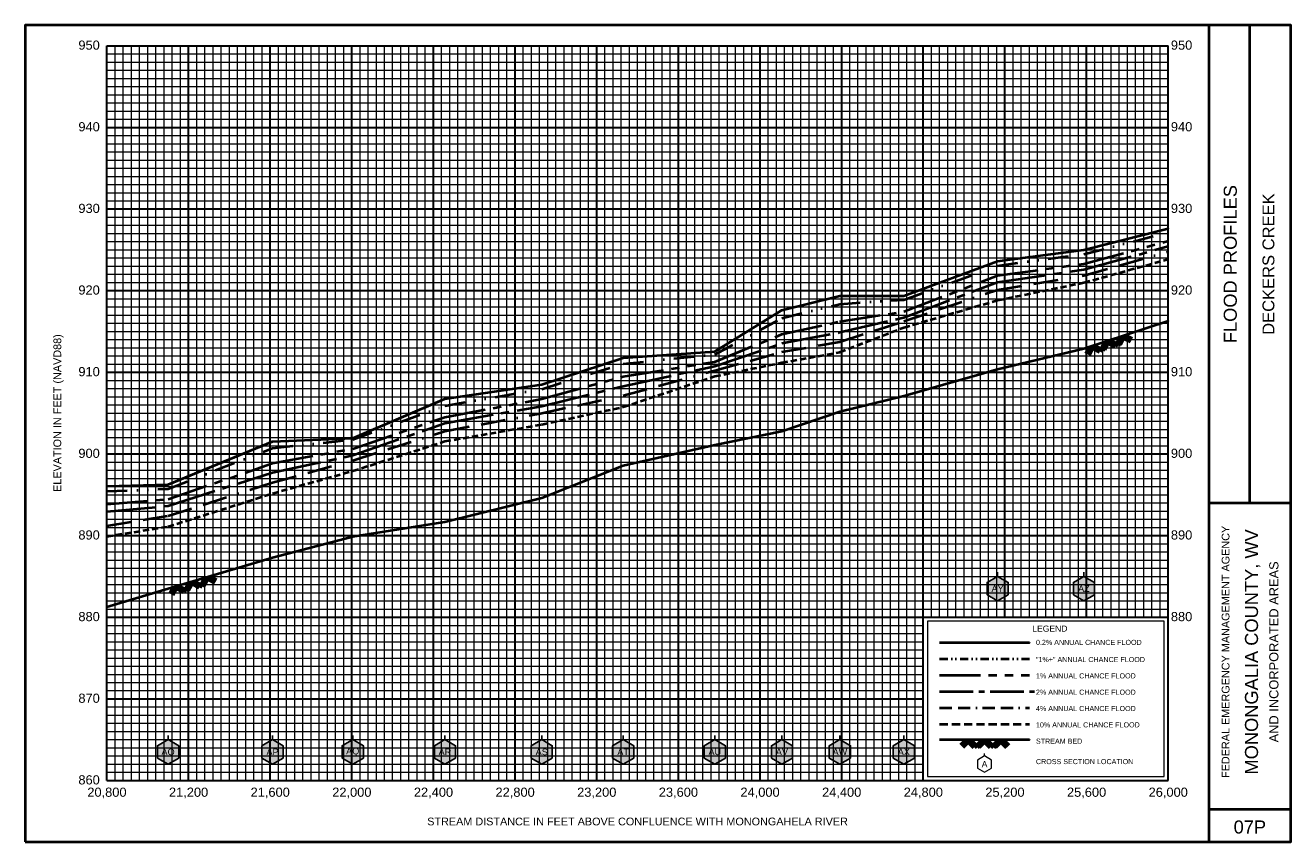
# Model space of a CAD drawing. Extents: x -400 to 37800, y -200 to 12400.
# Tile 7 of 7: x 31600 to 37800, y -200 to 3800. Entities that reach past the tile are written whole.
import ezdxf
from ezdxf.enums import TextEntityAlignment as Align

# ---------------------------------------------------------------- set-up
doc = ezdxf.new("R2010")
doc.units = 0
doc.header["$LTSCALE"] = 400
for name, pattern in [('BORDERX2', [3.5, 1, -0.5, 1, -0.5, 0, -0.5]), ('CENTER2', [1.125, 0.75, -0.125, 0.125, -0.125]), ('DIVIDE', [1.25, 0.5, -0.25, 0, -0.25, 0, -0.25]), ('HIDDEN', [0.375, 0.25, -0.125]), ('PHANTOM2', [1.25, 0.625, -0.125, 0.125, -0.125, 0.125, -0.125])]:
    doc.linetypes.add(name, pattern=pattern)
for name, color, linetype, lineweight in [('BORDERLINE', 7, 'Continuous', 40), ('GRID_MAJOR', 7, 'Continuous', 30), ('GRID_MINOR', 7, 'Continuous', 5), ('GRIDS', 7, 'Continuous', 20), ('LEGEND_BOX', 7, 'Continuous', 20), ('LEGEND_XSEC', 7, 'Continuous', 20), ('ROCK', 5, 'Continuous', 40), ('STREAM', 5, 'Continuous', 40), ('TEXT', 7, 'Continuous', 25), ('WS10', 6, 'HIDDEN', 40), ('WS100', 2, 'PHANTOM2', 40), ('WS1PLUS', 1, 'DIVIDE', 40), ('WS25', 14, 'BORDERX2', 40), ('WS50', 143, 'CENTER2', 40), ('WS500', 4, 'Continuous', 40), ('XSEC', 7, 'Continuous', 25)]:
    doc.layers.add(name, color=color, linetype=linetype, lineweight=lineweight)
doc.styles.get("Standard").update_dxf_attribs({"font": 'Arial', "height": 40})

# ---------------------------------------------------------------- blocks, each defined once
blk = doc.blocks.new('BORDER')
at = {"layer": 'BORDERLINE', "transparency": 33554687}
blk.add_line((14, 3.4), (14, 9.25), dxfattribs=at)
blk.add_lwpolyline([(-1, -0.75), (14.5, -0.75), (14.5, 9.25), (-1, 9.25), (-1, -0.75)], close=True, dxfattribs=at)
for points in [[(13.5, -0.75), (13.5, 9.25)], [(13.5, 3.4), (14.5, 3.4)], [(13.5, -0.35), (14.5, -0.35)]]:
    blk.add_lwpolyline(points, dxfattribs=at)
at = {"layer": 'GRID_MAJOR', "linetype": 'Continuous', "transparency": 33554687}
for p, q in [((11, 2), (11, 9)), ((12, 2), (12, 9))]:
    blk.add_line(p, q, dxfattribs=at)
at = {"layer": 'GRID_MAJOR', "transparency": 33554687}
blk.add_line((0, 1), (10, 1), dxfattribs=at)
for points in [[(0, 0), (0, 9)], [(0, 9), (13, 9)], [(1, 0), (1, 9)], [(2, 0), (2, 9)], [(3, 0), (3, 9)], [(4, 0), (4, 9)], [(5, 0), (5, 9)], [(6, 0), (6, 9)], [(7, 0), (7, 9)], [(8, 0), (8, 9)], [(9, 0), (9, 9)], [(10, 0), (10, 9)], [(13, 0), (13, 9)], [(0, 7), (13, 7)], [(0, 6), (13, 6)], [(0, 5), (13, 5)], [(0, 4), (13, 4)], [(0, 3), (13, 3)], [(0, 2), (13, 2)], [(0, 0), (13, 0)]]:
    blk.add_lwpolyline(points, dxfattribs=at)
at = {"layer": 'GRID_MAJOR', "linetype": 'Continuous', "transparency": 33554687}
blk.add_lwpolyline([(0, 8), (13, 8)], dxfattribs=at)
at = {"layer": 'GRID_MINOR', "color": 8, "linetype": 'Continuous', "transparency": 33554687}
for points in [[(0.1, 0), (0.1, 9)], [(0.2, 0), (0.2, 9)], [(0.3, 0), (0.3, 9)], [(0.4, 0), (0.4, 9)], [(0.5, 0), (0.5, 9)], [(0.6, 0), (0.6, 9)], [(0.7, 0), (0.7, 9)], [(0.8, 0), (0.8, 9)], [(0.9, 0), (0.9, 9)], [(1.1, 0), (1.1, 9)], [(1.2, 0), (1.2, 9)], [(1.3, 0), (1.3, 9)], [(1.4, 0), (1.4, 9)], [(1.5, 0), (1.5, 9)], [(1.6, 0), (1.6, 9)], [(1.7, 0), (1.7, 9)], [(1.8, 0), (1.8, 9)], [(1.9, 0), (1.9, 9)], [(2.1, 0), (2.1, 9)], [(2.2, 0), (2.2, 9)], [(2.3, 0), (2.3, 9)], [(2.4, 0), (2.4, 9)], [(2.5, 0), (2.5, 9)], [(2.6, 0), (2.6, 9)], [(2.7, 0), (2.7, 9)], [(2.8, 0), (2.8, 9)], [(2.9, 0), (2.9, 9)], [(3.1, 0), (3.1, 9)], [(3.2, 0), (3.2, 9)], [(3.3, 0), (3.3, 9)], [(3.4, 0), (3.4, 9)], [(3.5, 0), (3.5, 9)], [(3.6, 0), (3.6, 9)], [(3.7, 0), (3.7, 9)], [(3.8, 0), (3.8, 9)], [(3.9, 0), (3.9, 9)], [(4.1, 0), (4.1, 9)], [(4.2, 0), (4.2, 9)], [(4.3, 0), (4.3, 9)], [(4.4, 0), (4.4, 9)], [(4.5, 0), (4.5, 9)], [(4.6, 0), (4.6, 9)], [(4.7, 0), (4.7, 9)], [(4.8, 0), (4.8, 9)], [(4.9, 0), (4.9, 9)], [(5.1, 0), (5.1, 9)], [(5.2, 0), (5.2, 9)], [(5.3, 0), (5.3, 9)], [(5.4, 0), (5.4, 9)], [(5.5, 0), (5.5, 9)], [(5.6, 0), (5.6, 9)], [(5.7, 0), (5.7, 9)], [(5.8, 0), (5.8, 9)], [(5.9, 0), (5.9, 9)], [(6.1, 0), (6.1, 9)], [(6.2, 0), (6.2, 9)], [(6.3, 0), (6.3, 9)], [(6.4, 0), (6.4, 9)], [(6.5, 0), (6.5, 9)], [(6.6, 0), (6.6, 9)], [(6.7, 0), (6.7, 9)], [(6.8, 0), (6.8, 9)], [(6.9, 0), (6.9, 9)], [(7.1, 0), (7.1, 9)], [(7.2, 0), (7.2, 9)], [(7.3, 0), (7.3, 9)], [(7.4, 0), (7.4, 9)], [(7.5, 0), (7.5, 9)], [(7.6, 0), (7.6, 9)], [(7.7, 0), (7.7, 9)], [(7.8, 0), (7.8, 9)], [(7.9, 0), (7.9, 9)], [(8.1, 0), (8.1, 9)], [(8.2, 0), (8.2, 9)], [(8.3, 0), (8.3, 9)], [(8.4, 0), (8.4, 9)], [(8.5, 0), (8.5, 9)], [(8.6, 0), (8.6, 9)], [(8.7, 0), (8.7, 9)], [(8.8, 0), (8.8, 9)], [(8.9, 0), (8.9, 9)], [(9.1, 0), (9.1, 9)], [(9.2, 0), (9.2, 9)], [(9.3, 0), (9.3, 9)], [(9.4, 0), (9.4, 9)], [(9.5, 0), (9.5, 9)], [(9.6, 0), (9.6, 9)], [(9.7, 0), (9.7, 9)], [(9.8, 0), (9.8, 9)], [(9.9, 0), (9.9, 9)], [(10.1, 2), (10.1, 9)], [(10.2, 2), (10.2, 9)], [(10.3, 2), (10.3, 9)], [(10.4, 2), (10.4, 9)], [(10.5, 2), (10.5, 9)], [(10.6, 2), (10.6, 9)], [(10.7, 2), (10.7, 9)], [(10.8, 2), (10.8, 9)], [(10.9, 2), (10.9, 9)], [(11.1, 2), (11.1, 9)], [(11.2, 2), (11.2, 9)], [(11.3, 2), (11.3, 9)], [(11.4, 2), (11.4, 9)], [(11.5, 2), (11.5, 9)], [(11.6, 2), (11.6, 9)], [(11.7, 2), (11.7, 9)], [(11.8, 2), (11.8, 9)], [(11.9, 2), (11.9, 9)], [(12.1, 2), (12.1, 9)], [(12.2, 2), (12.2, 9)], [(12.3, 2), (12.3, 9)], [(12.4, 2), (12.4, 9)], [(12.5, 2), (12.5, 9)], [(12.6, 2), (12.6, 9)], [(12.7, 2), (12.7, 9)], [(12.8, 2), (12.8, 9)], [(12.9, 2), (12.9, 9)], [(0, 8.9), (13, 8.9)], [(0, 8.8), (13, 8.8)], [(0, 8.7), (13, 8.7)], [(0, 8.6), (13, 8.6)], [(0, 8.5), (13, 8.5)], [(0, 8.4), (13, 8.4)], [(0, 8.3), (13, 8.3)], [(0, 8.2), (13, 8.2)], [(0, 8.1), (13, 8.1)], [(0, 7.9), (13, 7.9)], [(0, 7.8), (13, 7.8)], [(0, 7.7), (13, 7.7)], [(0, 7.6), (13, 7.6)], [(0, 7.5), (13, 7.5)], [(0, 7.4), (13, 7.4)], [(0, 7.3), (13, 7.3)], [(0, 7.2), (13, 7.2)], [(0, 7.1), (13, 7.1)], [(0, 6.9), (13, 6.9)], [(0, 6.8), (13, 6.8)], [(0, 6.7), (13, 6.7)], [(0, 6.6), (13, 6.6)], [(0, 6.5), (13, 6.5)], [(0, 6.4), (13, 6.4)], [(0, 6.3), (13, 6.3)], [(0, 6.2), (13, 6.2)], [(0, 6.1), (13, 6.1)], [(0, 5.9), (13, 5.9)], [(0, 5.8), (13, 5.8)], [(0, 5.7), (13, 5.7)], [(0, 5.6), (13, 5.6)], [(0, 5.5), (13, 5.5)], [(0, 5.4), (13, 5.4)], [(0, 5.3), (13, 5.3)], [(0, 5.2), (13, 5.2)], [(0, 5.1), (13, 5.1)], [(0, 4.9), (13, 4.9)], [(0, 4.8), (13, 4.8)], [(0, 4.7), (13, 4.7)], [(0, 4.6), (13, 4.6)], [(0, 4.5), (13, 4.5)], [(0, 4.4), (13, 4.4)], [(0, 4.3), (13, 4.3)], [(0, 4.2), (13, 4.2)], [(0, 4.1), (13, 4.1)], [(0, 3.9), (13, 3.9)], [(0, 3.8), (13, 3.8)], [(0, 3.7), (13, 3.7)], [(0, 3.6), (13, 3.6)], [(0, 3.5), (13, 3.5)], [(0, 3.4), (13, 3.4)], [(0, 3.3), (13, 3.3)], [(0, 3.2), (13, 3.2)], [(0, 3.1), (13, 3.1)], [(0, 2.9), (13, 2.9)], [(0, 2.8), (13, 2.8)], [(0, 2.7), (13, 2.7)], [(0, 2.6), (13, 2.6)], [(0, 2.5), (13, 2.5)], [(0, 2.4), (13, 2.4)], [(0, 2.3), (13, 2.3)], [(0, 2.2), (13, 2.2)], [(0, 2.1), (13, 2.1)], [(0, 1.9), (10, 1.9)], [(0, 1.8), (10, 1.8)], [(0, 1.7), (10, 1.7)], [(0, 1.6), (10, 1.6)], [(0, 1.5), (10, 1.5)], [(0, 1.4), (10, 1.4)], [(0, 1.3), (10, 1.3)], [(0, 1.2), (10, 1.2)], [(0, 1.1), (10, 1.1)], [(0, 0.9), (10, 0.9)], [(0, 0.8), (10, 0.8)], [(0, 0.7), (10, 0.7)], [(0, 0.6), (10, 0.6)], [(0, 0.5), (10, 0.5)], [(0, 0.4), (10, 0.4)], [(0, 0.3), (10, 0.3)], [(0, 0.2), (10, 0.2)], [(0, 0.1), (10, 0.1)]]:
    blk.add_lwpolyline(points, dxfattribs=at)
blk = doc.blocks.new('ROCK', base_point=(0.312992, 0.001282))
at = {"layer": 'ROCK', "color": 5, "transparency": 33554687}
for p, q in [((0.375301, 0.001282), (0.312992, -0.061027)), ((0.412987, 0.001282), (0.331835, -0.07987)), ((0.450728, 0.001282), (0.350678, -0.098768)), ((0.450728, 0.001282), (0.550778, -0.098768)), ((0.575401, 0.001282), (0.513092, -0.061027)), ((0.613087, 0.001282), (0.531935, -0.07987)), ((0.650828, 0.001282), (0.550778, -0.098768)), ((0.650828, 0.001282), (0.750878, -0.098768)), ((0.775501, 0.001282), (0.713192, -0.061027)), ((0.813187, 0.001282), (0.732035, -0.07987)), ((0.850928, 0.001282), (0.750878, -0.098768)), ((0.850928, 0.001282), (0.913234, -0.06103)), ((0.413042, -0.036404), (0.475407, -0.098768)), ((0.431885, -0.017561), (0.513092, -0.098768)), ((0.613142, -0.036404), (0.675507, -0.098768)), ((0.631985, -0.017561), (0.713192, -0.098768)), ((0.813242, -0.036404), (0.875607, -0.098768)), ((0.832085, -0.017561), (0.895905, -0.08317))]:
    blk.add_line(p, q, dxfattribs=at)

msp = doc.modelspace()

# ---------------------------------------------------------------- hatches: boundary and pattern name
at = {"layer": 'XSEC', "linetype": 'Continuous'}
for points in [[(36364, 1100), (36312.1, 1070), (36312.1, 1010), (36364, 980), (36416, 1010), (36416, 1070)], [(36787.1, 1100), (36735.2, 1070), (36735.2, 1010), (36787.1, 980), (36839.1, 1010), (36839.1, 1070)], [(32299.5, 300), (32247.6, 270), (32247.6, 210), (32299.5, 180), (32351.5, 210), (32351.5, 270)], [(32811.3, 300), (32759.4, 270), (32759.4, 210), (32811.3, 180), (32863.3, 210), (32863.3, 270)], [(33204.3, 300), (33152.4, 270), (33152.4, 210), (33204.3, 180), (33256.3, 210), (33256.3, 270)], [(33656.2, 300), (33604.2, 270), (33604.2, 210), (33656.2, 180), (33708.1, 210), (33708.1, 270)], [(34130.3, 300), (34078.4, 270), (34078.4, 210), (34130.3, 180), (34182.3, 210), (34182.3, 270)], [(34529.3, 300), (34477.3, 270), (34477.3, 210), (34529.3, 180), (34581.3, 210), (34581.3, 270)], [(34978.4, 300), (34926.4, 270), (34926.4, 210), (34978.4, 180), (35030.3, 210), (35030.3, 270)], [(35307.3, 300), (35255.4, 270), (35255.4, 210), (35307.3, 180), (35359.3, 210), (35359.3, 270)], [(35591.4, 300), (35539.5, 270), (35539.5, 210), (35591.4, 180), (35643.4, 210), (35643.4, 270)], [(35904.6, 300), (35852.7, 270), (35852.7, 210), (35904.6, 180), (35956.6, 210), (35956.6, 270)]]:
    msp.add_hatch(color=255, dxfattribs=at).paths.add_polyline_path(points, flags=0)

# ---------------------------------------------------------------- linework, layer by layer
at = {"layer": 'LEGEND_BOX', "color": 0, "ltscale": 0.8, "transparency": 33554687}
msp.add_lwpolyline([(36020, 880), (36020, 120), (37180, 120), (37180, 880), (36020, 880), (36020, 880)], dxfattribs=at)
at = {"layer": 'LEGEND_XSEC', "color": 0, "transparency": 33554687}
msp.add_lwpolyline([(36300, 220), (36265.4, 200), (36265.4, 160), (36300, 140), (36334.6, 160), (36334.6, 200), (36300, 220), (36300, 232), (36300, 232)], dxfattribs=at)
at = {"layer": 'STREAM', "color": 5, "transparency": 33554687}
msp.add_lwpolyline([(32000, 951.5), (32299.5, 1040), (32811.3, 1192), (33204.3, 1296), (33656.2, 1368), (34130.3, 1484), (34529.3, 1644), (34978.4, 1744), (35307.3, 1812), (35591.4, 1908), (35904.6, 1984), (36364, 2116), (36787.1, 2216), (37200, 2352.8), (37200, 2352.8)], dxfattribs=at)
at = {"layer": 'STREAM', "color": 5, "ltscale": 0.4, "transparency": 33554687}
msp.add_lwpolyline([(36080, 300), (36520, 300), (36520, 300)], dxfattribs=at)
at = {"layer": 'WS10', "color": 6, "ltscale": 0.3, "transparency": 33554687}
msp.add_lwpolyline([(32000, 1296), (32299.5, 1343.9), (32811.3, 1506.5), (33204.3, 1616.4), (33656.2, 1761.9), (34130.3, 1844.1), (34529.3, 1929.9), (34978.4, 2080.4), (35307.3, 2147.1), (35591.4, 2198.6), (35904.6, 2319.7), (36364, 2452.9), (36787.1, 2539.4), (37200, 2654.2), (37200, 2654.2)], dxfattribs=at)
at = {"layer": 'WS10', "color": 6, "ltscale": 0.4, "transparency": 33554687}
msp.add_lwpolyline([(36080, 376), (36520, 376), (36520, 376)], dxfattribs=at)
at = {"layer": 'WS100', "color": 2, "ltscale": 0.8, "transparency": 33554687}
for points in [[(32000, 1453.6), (32299.5, 1477.8), (32811.3, 1653.9), (33204.3, 1725.6), (33656.2, 1880.2), (34130.3, 1969.5), (34529.3, 2078.7), (34978.4, 2151.4), (35307.3, 2286), (35591.4, 2349), (35904.6, 2397), (36364, 2574), (36787.1, 2631.5), (37200, 2743.2), (37200, 2743.2)], [(36080, 616), (36520, 616), (36520, 616)]]:
    msp.add_lwpolyline(points, dxfattribs=at)
at = {"layer": 'WS1PLUS', "color": 1, "ltscale": 0.5, "transparency": 33554687}
msp.add_lwpolyline([(32000, 1517), (32299.5, 1528.5), (32811.3, 1728.5), (33204.3, 1770.3), (33656.2, 1936.2), (34130.3, 2018), (34529.3, 2141.8), (34978.4, 2186.9), (35307.3, 2365.3), (35591.4, 2434.5), (35904.6, 2455.1), (36364, 2622.2), (36787.1, 2678.9), (37200, 2785.5), (37200, 2785.5)], dxfattribs=at)
at = {"layer": 'WS1PLUS', "color": 1, "ltscale": 0.2, "transparency": 33554687}
msp.add_lwpolyline([(36080, 696), (36520, 696), (36520, 696)], dxfattribs=at)
at = {"layer": 'WS25', "color": 14, "ltscale": 0.3, "transparency": 33554687}
msp.add_lwpolyline([(32000, 1348.3), (32299.5, 1396.6), (32811.3, 1559.4), (33204.3, 1668.4), (33656.2, 1812.1), (34130.3, 1899.7), (34529.3, 1986.3), (34978.4, 2108.5), (35307.3, 2199.6), (35591.4, 2249.3), (35904.6, 2349.9), (36364, 2504.7), (36787.1, 2574.4), (37200, 2691.1), (37200, 2691.1)], dxfattribs=at)
at = {"layer": 'WS25', "color": 14, "ltscale": 0.15, "transparency": 33554687}
msp.add_lwpolyline([(36080, 456), (36520, 456), (36520, 456)], dxfattribs=at)
at = {"layer": 'WS50', "color": 143, "ltscale": 0.8, "transparency": 33554687}
msp.add_lwpolyline([(32000, 1417.3), (32299.5, 1445.5), (32811.3, 1609.7), (33204.3, 1693.4), (33656.2, 1850.9), (34130.3, 1934.4), (34529.3, 2032.1), (34978.4, 2129.8), (35307.3, 2241.8), (35591.4, 2295.7), (35904.6, 2368.3), (36364, 2542.1), (36787.1, 2602.9), (37200, 2717.5), (37200, 2717.5)], dxfattribs=at)
at = {"layer": 'WS50', "color": 143, "ltscale": 0.55, "transparency": 33554687}
msp.add_lwpolyline([(36080, 536), (36544, 536), (36544, 536)], dxfattribs=at)
at = {"layer": 'WS500', "color": 4, "ltscale": 0.8, "transparency": 33554687}
for points in [[(32000, 1541.7), (32299.5, 1550), (32811.3, 1760.3), (33204.3, 1777), (33656.2, 1970.5), (34130.3, 2039.4), (34529.3, 2170.2), (34978.4, 2201.1), (35307.3, 2404.7), (35591.4, 2475.3), (35904.6, 2475.3), (36364, 2644.2), (36787.1, 2700.7), (37200, 2805), (37200, 2805)], [(36080, 776), (36520, 776), (36520, 776)]]:
    msp.add_lwpolyline(points, dxfattribs=at)
at = {"layer": 'XSEC', "color": 0, "transparency": 33554687}
for points in [[(36364, 1100), (36312.1, 1070), (36312.1, 1010), (36364, 980), (36416, 1010), (36416, 1070), (36364, 1100), (36364, 1120), (36364, 1120)], [(36787.1, 1100), (36735.2, 1070), (36735.2, 1010), (36787.1, 980), (36839.1, 1010), (36839.1, 1070), (36787.1, 1100), (36787.1, 1120), (36787.1, 1120)], [(36364, 1100), (36312.1, 1070), (36312.1, 1010), (36364, 980), (36416, 1010), (36416, 1070), (36364, 1100)], [(36787.1, 1100), (36735.2, 1070), (36735.2, 1010), (36787.1, 980), (36839.1, 1010), (36839.1, 1070), (36787.1, 1100)], [(32299.5, 300), (32247.6, 270), (32247.6, 210), (32299.5, 180), (32351.5, 210), (32351.5, 270), (32299.5, 300), (32299.5, 320), (32299.5, 320)], [(32811.3, 300), (32759.4, 270), (32759.4, 210), (32811.3, 180), (32863.3, 210), (32863.3, 270), (32811.3, 300), (32811.3, 320), (32811.3, 320)], [(33204.3, 300), (33152.4, 270), (33152.4, 210), (33204.3, 180), (33256.3, 210), (33256.3, 270), (33204.3, 300), (33204.3, 320), (33204.3, 320)], [(33656.2, 300), (33604.2, 270), (33604.2, 210), (33656.2, 180), (33708.1, 210), (33708.1, 270), (33656.2, 300), (33656.2, 320), (33656.2, 320)], [(34130.3, 300), (34078.4, 270), (34078.4, 210), (34130.3, 180), (34182.3, 210), (34182.3, 270), (34130.3, 300), (34130.3, 320), (34130.3, 320)], [(34529.3, 300), (34477.3, 270), (34477.3, 210), (34529.3, 180), (34581.3, 210), (34581.3, 270), (34529.3, 300), (34529.3, 320), (34529.3, 320)], [(34978.4, 300), (34926.4, 270), (34926.4, 210), (34978.4, 180), (35030.3, 210), (35030.3, 270), (34978.4, 300), (34978.4, 320), (34978.4, 320)], [(35307.3, 300), (35255.4, 270), (35255.4, 210), (35307.3, 180), (35359.3, 210), (35359.3, 270), (35307.3, 300), (35307.3, 320), (35307.3, 320)], [(35591.4, 300), (35539.5, 270), (35539.5, 210), (35591.4, 180), (35643.4, 210), (35643.4, 270), (35591.4, 300), (35591.4, 320), (35591.4, 320)], [(35904.6, 300), (35852.7, 270), (35852.7, 210), (35904.6, 180), (35956.6, 210), (35956.6, 270), (35904.6, 300), (35904.6, 320), (35904.6, 320)], [(32299.5, 300), (32247.6, 270), (32247.6, 210), (32299.5, 180), (32351.5, 210), (32351.5, 270), (32299.5, 300)], [(32811.3, 300), (32759.4, 270), (32759.4, 210), (32811.3, 180), (32863.3, 210), (32863.3, 270), (32811.3, 300)], [(33204.3, 300), (33152.4, 270), (33152.4, 210), (33204.3, 180), (33256.3, 210), (33256.3, 270), (33204.3, 300)], [(33656.2, 300), (33604.2, 270), (33604.2, 210), (33656.2, 180), (33708.1, 210), (33708.1, 270), (33656.2, 300)], [(34130.3, 300), (34078.4, 270), (34078.4, 210), (34130.3, 180), (34182.3, 210), (34182.3, 270), (34130.3, 300)], [(34529.3, 300), (34477.3, 270), (34477.3, 210), (34529.3, 180), (34581.3, 210), (34581.3, 270), (34529.3, 300)], [(34978.4, 300), (34926.4, 270), (34926.4, 210), (34978.4, 180), (35030.3, 210), (35030.3, 270), (34978.4, 300)], [(35307.3, 300), (35255.4, 270), (35255.4, 210), (35307.3, 180), (35359.3, 210), (35359.3, 270), (35307.3, 300)], [(35591.4, 300), (35539.5, 270), (35539.5, 210), (35591.4, 180), (35643.4, 210), (35643.4, 270), (35591.4, 300)], [(35904.6, 300), (35852.7, 270), (35852.7, 210), (35904.6, 180), (35956.6, 210), (35956.6, 270), (35904.6, 300)]]:
    msp.add_lwpolyline(points, dxfattribs=at)

# ---------------------------------------------------------------- block references
at = {"layer": 'GRIDS', "transparency": 33554687, "xscale": 400, "yscale": 400, "zscale": 400}
msp.add_blockref('BORDER', (32000, 100), dxfattribs=at)
at = {"layer": 'ROCK', "color": 5, "transparency": 33554687, "xscale": 400, "yscale": 400, "zscale": 400}
for p, rotation in [((36787.1, 2216), 18.32782999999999), ((32299.5, 1040), 16.54063)]:
    msp.add_blockref('ROCK', p, dxfattribs=dict(at, rotation=rotation))
msp.add_blockref('ROCK', (36180, 300), dxfattribs=at)

# ---------------------------------------------------------------- texts
at = {"layer": 'TEXT', "color": 0, "transparency": 33554687}
for s, p in [('950', (31965, 3680.5)), ('940', (31965, 3280.5)), ('930', (31965, 2880.5)), ('920', (31965, 2480.5)), ('910', (31965, 2080.5)), ('900', (31965, 1680.5)), ('890', (31965, 1280.5)), ('880', (31965, 880.5)), ('870', (31965, 480.5)), ('860', (31965, 80.5))]:
    msp.add_text(s, height=45, dxfattribs=at).set_placement(p, align=Align.RIGHT)
for s, p in [('950', (37213, 3680.5)), ('940', (37213, 3280.5)), ('930', (37213, 2880.5)), ('920', (37213, 2480.5)), ('910', (37213, 2080.5)), ('900', (37213, 1680.5)), ('890', (37213, 1280.5)), ('880', (37213, 880.5))]:
    msp.add_text(s, height=45, dxfattribs=at).set_placement(p)
at = {"layer": 'TEXT', "transparency": 33554687}
for s, height, p in [('FLOOD PROFILES', 64, (37536, 2630)), ('DECKERS CREEK', 58, (37720, 2630)), ('ELEVATION IN FEET (NAVD88)', 38, (31776, 1900)), ('FEDERAL EMERGENCY MANAGEMENT AGENCY', 38, (37500, 730)), ('MONONGALIA COUNTY, WV', 64, (37640, 730)), ('AND INCORPORATED AREAS', 45, (37740, 730))]:
    msp.add_text(s, height=height, rotation=90, dxfattribs=at).set_placement(p, align=Align.CENTER)
at = {"layer": 'TEXT', "color": 1, "transparency": 33554687}
for s, p in [('AY', (36364, 1040)), ('AZ', (36787.1, 1040)), ('AO', (32299.5, 240)), ('AP', (32811.3, 240)), ('AQ', (33204.3, 240)), ('AR', (33656.2, 240)), ('AS', (34130.3, 240)), ('AT', (34529.3, 240)), ('AU', (34978.4, 240)), ('AV', (35307.3, 240)), ('AW', (35591.4, 240)), ('AX', (35904.6, 240))]:
    msp.add_text(s, height=32, dxfattribs=at).set_placement(p, align=Align.MIDDLE)
at = {"layer": 'TEXT', "transparency": 33554687}
msp.add_text('LEGEND', height=30, dxfattribs=at).set_placement((36620, 820), align=Align.BOTTOM_CENTER)
for s, p in [('0.2% ANNUAL CHANCE FLOOD', (36552, 764)), ('"1%+" ANNUAL CHANCE FLOOD', (36552, 680)), ('1% ANNUAL CHANCE FLOOD', (36552, 600)), ('2% ANNUAL CHANCE FLOOD', (36552, 520)), ('4% ANNUAL CHANCE FLOOD', (36552, 440)), ('10% ANNUAL CHANCE FLOOD', (36552, 360)), ('STREAM BED', (36552, 280)), ('CROSS SECTION LOCATION', (36552, 180))]:
    msp.add_text(s, height=25, dxfattribs=at).set_placement(p)
msp.add_text('A', height=30, dxfattribs=at).set_placement((36300, 180), align=Align.MIDDLE)
for s, height, p in [('20,800', 45, (32000, 20)), ('21,200', 45, (32400, 20)), ('21,600', 45, (32800, 20)), ('22,000', 45, (33200, 20)), ('22,400', 45, (33600, 20)), ('22,800', 45, (34000, 20)), ('23,200', 45, (34400, 20)), ('23,600', 45, (34800, 20)), ('24,000', 45, (35200, 20)), ('24,400', 45, (35600, 20)), ('24,800', 45, (36000, 20)), ('25,200', 45, (36400, 20)), ('25,600', 45, (36800, 20)), ('26,000', 45, (37200, 20)), ('STREAM DISTANCE IN FEET ABOVE CONFLUENCE WITH MONONGAHELA RIVER', 38, (34600, -120)), ('07P', 64, (37600, -160))]:
    msp.add_text(s, height=height, dxfattribs=at).set_placement(p, align=Align.CENTER)

doc.saveas('drawing.dxf')
